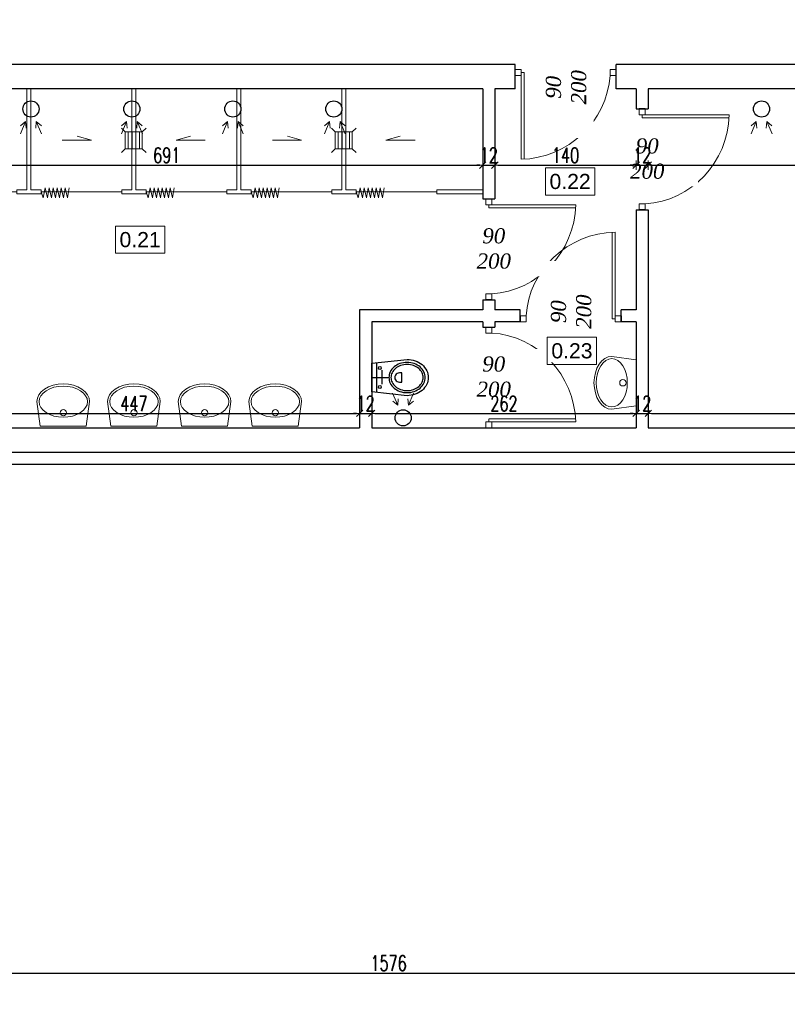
# Model space of a CAD drawing. Header units: millimetres. Extents: x 0 to 111311, y -48878 to -25280.
# Tile 132 of 244: x 88646 to 89406, y -31866 to -30891. Entities that reach past the tile are written whole.
import ezdxf

# ---------------------------------------------------------------- set-up
doc = ezdxf.new("R2010")
doc.units = ezdxf.units.MM
doc.layers.get('Defpoints').update_dxf_attribs({"color": 30})
for name, color, linetype, lineweight in [('J opisy', 7, 'Continuous', 9), ('J stolarka_okna', 144, 'Continuous', 0), ('J wymiary', 1, 'Continuous', 9), ('OPIS', 7, 'Continuous', 5), ('sciany', 252, 'Continuous', 30), ('WENTYLACJA', 30, 'Continuous', 0)]:
    doc.layers.add(name, color=color, linetype=linetype, lineweight=lineweight)
doc.styles.add('ADESK2', font='simplex', dxfattribs={"width": 0.7})
doc.styles.get("Standard").update_dxf_attribs({"font": 'arial.ttf'})
doc.dimstyles.new('1-100', dxfattribs={"dimscale": 1.5, "dimtxt": 10, "dimasz": 2, "dimexe": 1, "dimexo": 1, "dimgap": 1.5, "dimtad": 1, "dimdec": 0, "dimrnd": 0.5, "dimdsep": 46, "dimtxsty": 'ADESK2', "dimblk": 'wymiar', "dimcen": -1, "dimdle": 5, "dimse1": 1, "dimse2": 1, "dimclrd": 256, "dimclre": 256, "dimclrt": 256, "dimadec": 0, "dimazin": 0, "dimtfac": 1, "dimtdec": 0, "dimtix": 1, "dimtmove": 0, "dimatfit": 3, "dimfxl": 20, "dimfxlon": 1, "dimtolj": 1, "dimtzin": 0, "dimarcsym": 0})

# ---------------------------------------------------------------- blocks, each defined once
blk = doc.blocks.new('LAV_FLAT_BACK-OVAL_49')
at = {"layer": 'J opisy', "color": 0, "linetype": 'Continuous'}
for p, q in [((-0.2181, 0.2314), (-0.2502, 0)), ((0.2181, 0.2314), (-0.2181, 0.2314)), ((-0.218, 0.2311), (-0.2181, 0.2311)), ((0.2181, 0.2311), (0.218, 0.2311)), ((0.2496, 0), (0.2181, 0.2314)), ((-0.1907, 0.0819), (-0.1622, 0.1042)), ((-0.1622, 0.1042), (-0.1274, 0.1226)), ((-0.1274, 0.1226), (-0.0878, 0.1362)), ((-0.0878, 0.1362), (-0.0447, 0.1446)), ((-0.0447, 0.1446), (0, 0.1474)), ((0, 0.1474), (0.0447, 0.1446)), ((0.0447, 0.1446), (0.0878, 0.1362)), ((0.0878, 0.1362), (0.1274, 0.1226)), ((0.1274, 0.1226), (0.1622, 0.1042)), ((0.1622, 0.1042), (0.1907, 0.0819)), ((-0.2293, 0), (-0.2249, 0.0288)), ((-0.2249, 0.0288), (-0.2119, 0.0564)), ((-0.2119, 0.0564), (-0.1907, 0.0819)), ((0.1907, 0.0819), (0.2119, 0.0564)), ((0.2119, 0.0564), (0.2249, 0.0288)), ((0.2249, 0.0288), (0.2288, 0)), ((0.2288, 0), (0.2249, -0.0288)), ((0.2454, -0.0329), (0.2496, 0)), ((-0.2502, 0), (-0.2454, -0.0329)), ((-0.2454, -0.0329), (-0.2311, -0.0645)), ((-0.2311, -0.0645), (-0.208, -0.0936)), ((-0.2249, -0.0288), (-0.2293, 0)), ((-0.2119, -0.0564), (-0.2249, -0.0288)), ((-0.1907, -0.0819), (-0.2119, -0.0564)), ((-0.1622, -0.1042), (-0.1907, -0.0819)), ((0.1907, -0.0819), (0.1622, -0.1042)), ((0.2119, -0.0564), (0.1907, -0.0819)), ((0.208, -0.0936), (0.2311, -0.0645)), ((0.2249, -0.0288), (0.2119, -0.0564)), ((0.2311, -0.0645), (0.2454, -0.0329)), ((-0.208, -0.0936), (-0.1769, -0.1191)), ((-0.1769, -0.1191), (-0.139, -0.1401)), ((-0.1274, -0.1226), (-0.1622, -0.1042)), ((-0.139, -0.1401), (-0.0957, -0.1556)), ((-0.0878, -0.1362), (-0.1274, -0.1226)), ((-0.0957, -0.1556), (-0.0488, -0.1652)), ((-0.0447, -0.1446), (-0.0878, -0.1362)), ((-0.0488, -0.1652), (0, -0.1685)), ((0, -0.1474), (-0.0447, -0.1446)), ((0.0447, -0.1446), (0, -0.1474)), ((0, -0.1685), (0.0488, -0.1652)), ((0.0878, -0.1362), (0.0447, -0.1446)), ((0.0488, -0.1652), (0.0957, -0.1556)), ((0.1274, -0.1226), (0.0878, -0.1362)), ((0.0957, -0.1556), (0.139, -0.1401)), ((0.1622, -0.1042), (0.1274, -0.1226)), ((0.139, -0.1401), (0.1769, -0.1191)), ((0.1769, -0.1191), (0.208, -0.0936))]:
    blk.add_line(p, q, dxfattribs=at)
blk.add_circle((0, 0.105), 0.03, dxfattribs=at)
blk = doc.blocks.new('WC3')
for p, q in [((5, -14.72), (5, 14.72)), ((0, 0), (16.2, 0)), ((10.49, -6.67), (10.49, 7.14))]:
    blk.add_line(p, q)
for points in [[(35.04, 18, -0.08566), (43.2, 16.59, -0.092219), (49.86, 12.73, -0.103316), (54.46, 6.75, -0.112813), (56, 0, -0.112813), (54.46, -6.75, -0.103316), (49.86, -12.73, -0.092219), (43.2, -16.59, -0.08566), (35.04, -18), (0, -14.17), (0, 14.17)], [(35.04, 15, 0.08566), (27.89, 13.77, 0.092219), (22.18, 10.45, 0.103316), (18.33, 5.44, 0.112813), (17.09, 0, 0.112813), (18.33, -5.44, 0.103316), (22.18, -10.45, 0.092219), (27.89, -13.77, 0.08566), (35.04, -15, 0.08566), (42.2, -13.77, 0.092219), (47.91, -10.45, 0.103316), (51.76, -5.44, 0.112813), (53, 0, 0.112813), (51.76, 5.44, 0.103316), (47.91, 10.45, 0.092219), (42.2, 13.77, 0.08566)], [(35.04, 13, 0.08566), (28.56, 11.88, 0.092219), (23.48, 8.93, 0.103316), (20.13, 4.58, 0.112813), (19.09, 0, 0.112813), (20.13, -4.58, 0.103316), (23.48, -8.93, 0.092219), (28.56, -11.88, 0.08566), (35.04, -13, 0.08566), (41.53, -11.88, 0.092219), (46.6, -8.93, 0.103316), (49.95, -4.58, 0.112813), (51, 0, 0.112813), (49.95, 4.58, 0.103316), (46.6, 8.93, 0.092219), (41.53, 11.88, 0.08566)], [(29.97, 4.52), (27.42, 4.52, 1.00022), (27.42, -4.52), (29.97, -4.52)]]:
    blk.add_lwpolyline(points, format="xyb", close=True)
for centre in [(8.03, 9.41), (8.03, -9.41)]:
    blk.add_circle(centre, 1.44)
blk = doc.blocks.new('A$C183E3DF3')
at = {"color": 7, "lineweight": 13}
for p, q in [((3, 22.62), (-0.74, 26.36)), ((3, 22.62), (3, 5.82)), ((19.8, 22.62), (3, 22.62)), ((5.97, 22.62), (5.97, 5.82)), ((9.66, 22.62), (9.66, 5.82)), ((13.35, 22.62), (13.35, 5.82)), ((17.04, 22.62), (17.04, 5.82)), ((19.8, 22.62), (23.54, 26.36)), ((19.8, 5.82), (19.8, 22.62)), ((3, 5.82), (-0.74, 2.08)), ((3, 5.82), (19.8, 5.82)), ((19.8, 5.82), (23.54, 2.08))]:
    blk.add_line(p, q, dxfattribs=at)
blk = doc.blocks.new('A$C1DE93E5A')
at = {"layer": 'WENTYLACJA'}
blk.add_blockref('A$C183E3DF3', (-11.4, -14.22), dxfattribs=at)
blk = doc.blocks.new('A$C06DD1977')
for p, q in [((47.5, 385.9), (49.6, 391.81)), ((49.6, 391.81), (51.45, 382.02)), ((51.45, 382.02), (53.85, 391.81)), ((53.85, 391.81), (55.44, 382.02)), ((55.44, 382.02), (57.84, 391.81)), ((57.84, 391.81), (59.44, 382.02)), ((59.44, 382.02), (61.83, 391.81)), ((61.83, 391.81), (63.43, 382.02)), ((63.43, 382.02), (65.83, 391.81)), ((65.83, 391.81), (67.43, 382.02)), ((67.43, 382.02), (69.82, 391.81)), ((69.82, 391.81), (71.42, 382.02)), ((71.42, 382.02), (73.82, 391.81)), ((73.82, 391.81), (75.42, 382.02)), ((151.5, 385.9), (153.6, 391.81)), ((153.6, 391.81), (155.45, 382.02)), ((155.45, 382.02), (157.85, 391.81)), ((157.85, 391.81), (159.44, 382.02)), ((159.44, 382.02), (161.84, 391.81)), ((161.84, 391.81), (163.44, 382.02)), ((163.44, 382.02), (165.83, 391.81)), ((165.83, 391.81), (167.43, 382.02)), ((167.43, 382.02), (169.83, 391.81)), ((169.83, 391.81), (171.43, 382.02)), ((171.43, 382.02), (173.82, 391.81)), ((173.82, 391.81), (175.42, 382.02)), ((175.42, 382.02), (177.82, 391.81)), ((177.82, 391.81), (179.42, 382.02)), ((255.5, 385.9), (257.6, 391.81)), ((257.6, 391.81), (259.45, 382.02)), ((259.45, 382.02), (261.85, 391.81)), ((261.85, 391.81), (263.44, 382.02)), ((263.44, 382.02), (265.84, 391.81)), ((265.84, 391.81), (267.44, 382.02)), ((267.44, 382.02), (269.83, 391.81)), ((269.83, 391.81), (271.43, 382.02)), ((271.43, 382.02), (273.83, 391.81)), ((273.83, 391.81), (275.43, 382.02)), ((275.43, 382.02), (277.82, 391.81)), ((277.82, 391.81), (279.42, 382.02)), ((279.42, 382.02), (281.82, 391.81)), ((281.82, 391.81), (283.42, 382.02)), ((359.5, 385.9), (361.6, 391.81)), ((361.6, 391.81), (363.45, 382.02)), ((363.45, 382.02), (365.85, 391.81)), ((365.85, 391.81), (367.44, 382.02)), ((367.44, 382.02), (369.84, 391.81)), ((369.84, 391.81), (371.44, 382.02)), ((371.44, 382.02), (373.83, 391.81)), ((373.83, 391.81), (375.43, 382.02)), ((375.43, 382.02), (377.83, 391.81)), ((377.83, 391.81), (379.43, 382.02)), ((379.43, 382.02), (381.82, 391.81)), ((381.82, 391.81), (383.42, 382.02)), ((383.42, 382.02), (385.82, 391.81)), ((385.82, 391.81), (387.42, 382.02)), ((463.5, 385.9), (465.6, 391.81)), ((465.6, 391.81), (467.45, 382.02)), ((467.45, 382.02), (469.85, 391.81)), ((469.85, 391.81), (471.44, 382.02)), ((471.44, 382.02), (473.84, 391.81)), ((473.84, 391.81), (475.44, 382.02)), ((475.44, 382.02), (477.83, 391.81)), ((477.83, 391.81), (479.43, 382.02)), ((479.43, 382.02), (481.83, 391.81)), ((481.83, 391.81), (483.43, 382.02)), ((483.43, 382.02), (485.82, 391.81)), ((485.82, 391.81), (487.42, 382.02)), ((487.42, 382.02), (489.82, 391.81)), ((489.82, 391.81), (491.42, 382.02)), ((0, 387.9), (47.5, 387.9)), ((0, 383.9), (47.5, 383.9)), ((47.5, 387.9), (47.5, 383.9)), ((47.5, 385.9), (127.5, 385.9)), ((127.5, 387.9), (151.5, 387.9)), ((127.5, 387.9), (127.5, 383.9)), ((127.5, 383.9), (137.5, 383.9)), ((127.5, 383.9), (137.5, 383.9)), ((137.5, 383.9), (137.5, 283.9)), ((141.5, 383.9), (151.5, 383.9)), ((141.5, 383.9), (141.5, 283.9)), ((141.5, 383.9), (141.5, 283.9)), ((141.5, 383.9), (151.5, 383.9)), ((151.5, 387.9), (151.5, 383.9)), ((151.5, 385.9), (231.5, 385.9)), ((231.5, 387.9), (255.5, 387.9)), ((231.5, 387.9), (231.5, 383.9)), ((231.5, 383.9), (241.5, 383.9)), ((241.5, 383.9), (241.5, 283.9)), ((245.5, 383.9), (245.5, 283.9)), ((245.5, 383.9), (255.5, 383.9)), ((255.5, 387.9), (255.5, 383.9)), ((255.5, 385.9), (335.5, 385.9)), ((335.5, 387.9), (359.5, 387.9)), ((335.5, 387.9), (335.5, 383.9)), ((335.5, 383.9), (345.5, 383.9)), ((345.5, 383.9), (345.5, 283.9)), ((349.5, 383.9), (349.5, 283.9)), ((349.5, 383.9), (359.5, 383.9)), ((359.5, 387.9), (359.5, 383.9)), ((359.5, 385.9), (439.5, 385.9)), ((439.5, 387.9), (439.5, 383.9)), ((439.5, 387.9), (463.5, 387.9)), ((439.5, 383.9), (449.5, 383.9)), ((449.5, 383.9), (449.5, 283.9)), ((453.5, 383.9), (453.5, 283.9)), ((453.5, 383.9), (463.5, 383.9)), ((453.5, 383.9), (463.5, 383.9)), ((463.5, 387.9), (463.5, 383.9)), ((463.5, 385.9), (543.5, 385.9)), ((543.5, 387.9), (543.5, 383.9)), ((543.5, 387.9), (591, 387.9)), ((543.5, 383.9), (591, 383.9)), ((67.97, 334.89), (39.17, 334.89)), ((67.97, 334.89), (53.92, 339.08)), ((106.46, 334.89), (120.51, 339.08)), ((106.46, 334.89), (135.25, 334.89)), ((201.34, 334.89), (172.55, 334.89)), ((201.34, 334.89), (187.29, 339.08)), ((285.4, 334.89), (299.46, 339.08)), ((285.4, 334.89), (314.2, 334.89)), ((409.6, 334.89), (380.8, 334.89)), ((409.6, 334.89), (395.54, 339.08)), ((493.15, 334.89), (507.21, 339.08)), ((493.15, 334.89), (521.95, 334.89)), ((37.5, 283.9), (137.5, 283.9)), ((141.5, 283.9), (241.5, 283.9)), ((245.5, 283.9), (345.5, 283.9)), ((349.5, 283.9), (449.5, 283.9)), ((453.5, 283.9), (553.5, 283.9)), ((228.76, 107.9), (128.76, 107.9)), ((228.76, 7.9), (228.76, 107.9)), ((232.76, 7.9), (232.76, 107.9)), ((332.76, 107.9), (232.76, 107.9)), ((332.76, 7.9), (332.76, 107.9)), ((336.76, 107.9), (436.76, 107.9)), ((336.76, 7.9), (336.76, 107.9)), ((336.76, 7.9), (336.76, 107.9)), ((436.76, 7.9), (436.76, 107.9)), ((440.76, 7.9), (440.76, 107.9)), ((440.76, 107.9), (540.76, 107.9)), ((540.76, 7.9), (540.76, 107.9)), ((544.76, 7.9), (544.76, 107.9)), ((544.76, 107.9), (644.76, 107.9)), ((644.76, 7.9), (644.76, 107.9)), ((648.76, 7.9), (648.76, 107.9)), ((648.76, 107.9), (748.76, 107.9)), ((189.11, 56.91), (175.05, 61.1)), ((272.66, 56.91), (286.72, 61.1)), ((396.6, 56.91), (382.55, 61.1)), ((480.66, 56.91), (494.72, 61.1)), ((604.85, 56.91), (590.8, 61.1)), ((688.41, 56.91), (702.47, 61.1)), ((189.11, 56.91), (160.31, 56.91)), ((272.66, 56.91), (301.46, 56.91)), ((396.6, 56.91), (367.8, 56.91)), ((480.66, 56.91), (509.46, 56.91)), ((604.85, 56.91), (576.06, 56.91)), ((688.41, 56.91), (717.21, 56.91)), ((140.86, 0), (142.71, 9.78)), ((142.71, 9.78), (145.11, 0)), ((145.11, 0), (146.7, 9.78)), ((146.7, 9.78), (149.1, 0)), ((149.1, 0), (150.7, 9.78)), ((150.7, 9.78), (153.09, 0)), ((153.09, 0), (154.69, 9.78)), ((154.69, 9.78), (157.09, 0)), ((157.09, 0), (158.69, 9.78)), ((158.69, 9.78), (161.08, 0)), ((161.08, 0), (162.68, 9.78)), ((162.68, 9.78), (165.08, 0)), ((165.08, 0), (166.67, 9.78)), ((244.86, 0), (246.71, 9.78)), ((246.71, 9.78), (249.11, 0)), ((249.11, 0), (250.7, 9.78)), ((250.7, 9.78), (253.1, 0)), ((253.1, 0), (254.7, 9.78)), ((254.7, 9.78), (257.09, 0)), ((257.09, 0), (258.69, 9.78)), ((258.69, 9.78), (261.09, 0)), ((261.09, 0), (262.69, 9.78)), ((262.69, 9.78), (265.08, 0)), ((265.08, 0), (266.68, 9.78)), ((266.68, 9.78), (269.08, 0)), ((269.08, 0), (270.67, 9.78)), ((348.86, 0), (350.71, 9.78)), ((350.71, 9.78), (353.11, 0)), ((353.11, 0), (354.7, 9.78)), ((354.7, 9.78), (357.1, 0)), ((357.1, 0), (358.7, 9.78)), ((358.7, 9.78), (361.09, 0)), ((361.09, 0), (362.69, 9.78)), ((362.69, 9.78), (365.09, 0)), ((365.09, 0), (366.69, 9.78)), ((366.69, 9.78), (369.08, 0)), ((369.08, 0), (370.68, 9.78)), ((370.68, 9.78), (373.08, 0)), ((373.08, 0), (374.67, 9.78)), ((452.86, 0), (454.71, 9.78)), ((454.71, 9.78), (457.11, 0)), ((457.11, 0), (458.7, 9.78)), ((458.7, 9.78), (461.1, 0)), ((461.1, 0), (462.7, 9.78)), ((462.7, 9.78), (465.09, 0)), ((465.09, 0), (466.69, 9.78)), ((466.69, 9.78), (469.09, 0)), ((469.09, 0), (470.69, 9.78)), ((470.69, 9.78), (473.08, 0)), ((473.08, 0), (474.68, 9.78)), ((474.68, 9.78), (477.08, 0)), ((477.08, 0), (478.67, 9.78)), ((556.86, 0), (558.71, 9.78)), ((558.71, 9.78), (561.11, 0)), ((561.11, 0), (562.7, 9.78)), ((562.7, 9.78), (565.1, 0)), ((565.1, 0), (566.7, 9.78)), ((566.7, 9.78), (569.09, 0)), ((569.09, 0), (570.69, 9.78)), ((570.69, 9.78), (573.09, 0)), ((573.09, 0), (574.69, 9.78)), ((574.69, 9.78), (577.08, 0)), ((577.08, 0), (578.68, 9.78)), ((578.68, 9.78), (581.08, 0)), ((581.08, 0), (582.67, 9.78)), ((660.86, 0), (662.71, 9.78)), ((662.71, 9.78), (665.11, 0)), ((665.11, 0), (666.7, 9.78)), ((666.7, 9.78), (669.1, 0)), ((669.1, 0), (670.7, 9.78)), ((670.7, 9.78), (673.09, 0)), ((673.09, 0), (674.69, 9.78)), ((674.69, 9.78), (677.09, 0)), ((677.09, 0), (678.69, 9.78)), ((678.69, 9.78), (681.08, 0)), ((681.08, 0), (682.68, 9.78)), ((682.68, 9.78), (685.08, 0)), ((685.08, 0), (686.67, 9.78)), ((138.76, 7.9), (93.27, 7.9)), ((138.76, 3.9), (93.27, 3.9)), ((138.76, 3.9), (138.76, 7.9)), ((138.76, 5.9), (218.76, 5.9)), ((138.76, 5.9), (140.86, 0)), ((218.76, 3.9), (218.76, 7.9)), ((228.76, 7.9), (218.76, 7.9)), ((228.76, 7.9), (218.76, 7.9)), ((242.76, 3.9), (218.76, 3.9)), ((242.76, 7.9), (232.76, 7.9)), ((242.76, 3.9), (242.76, 7.9)), ((242.76, 5.9), (322.76, 5.9)), ((242.76, 5.9), (244.86, 0)), ((322.76, 3.9), (322.76, 7.9)), ((332.76, 7.9), (322.76, 7.9)), ((322.76, 3.9), (346.76, 3.9)), ((336.76, 7.9), (346.76, 7.9)), ((336.76, 7.9), (346.76, 7.9)), ((346.76, 3.9), (346.76, 7.9)), ((346.76, 5.9), (426.76, 5.9)), ((346.76, 5.9), (348.86, 0)), ((426.76, 7.9), (436.76, 7.9)), ((426.76, 3.9), (426.76, 7.9)), ((426.76, 3.9), (450.76, 3.9)), ((440.76, 7.9), (450.76, 7.9)), ((450.76, 3.9), (450.76, 7.9)), ((450.76, 5.9), (530.76, 5.9)), ((450.76, 5.9), (452.86, 0)), ((530.76, 7.9), (540.76, 7.9)), ((530.76, 3.9), (530.76, 7.9)), ((530.76, 3.9), (554.76, 3.9)), ((544.76, 7.9), (554.76, 7.9)), ((554.76, 3.9), (554.76, 7.9)), ((554.76, 5.9), (634.76, 5.9)), ((554.76, 5.9), (556.86, 0)), ((634.76, 3.9), (634.76, 7.9)), ((634.76, 7.9), (644.76, 7.9)), ((634.76, 3.9), (658.76, 3.9)), ((648.76, 7.9), (658.76, 7.9)), ((648.76, 7.9), (658.76, 7.9)), ((658.76, 3.9), (658.76, 7.9)), ((658.76, 5.9), (738.76, 5.9)), ((658.76, 5.9), (660.86, 0)), ((738.76, 3.9), (738.76, 7.9)), ((738.76, 7.9), (784.25, 7.9)), ((738.76, 3.9), (784.25, 3.9))]:
    blk.add_line(p, q)
for p in [(87.21, 334.19), (243.37, 334.89), (451.37, 334.89)]:
    blk.add_blockref('A$C1DE93E5A', p)
at = {"rotation": 180}
blk.add_blockref('A$C1DE93E5A', (230.89, 56.91), dxfattribs=at)
at = {"xscale": -1, "rotation": 180}
for p in [(438.63, 56.91), (646.63, 56.91)]:
    blk.add_blockref('A$C1DE93E5A', p, dxfattribs=at)
blk = doc.blocks.new('A$C3D492992')
at = {"lineweight": 13}
for points in [[(1215.72, 454.46), (1220.82, 466.53), (1221.35, 460.01)], [(1215.72, 454.46), (1220.82, 466.53), (1215.78, 462.37)], [(1236.47, 454.46), (1231.37, 466.53), (1230.84, 460.01)], [(1236.47, 454.46), (1231.37, 466.53), (1236.42, 462.37)], [(1315.72, 454.46), (1320.82, 466.53), (1321.35, 460.01)], [(1315.72, 454.46), (1320.82, 466.53), (1315.78, 462.37)], [(1336.47, 454.46), (1331.37, 466.53), (1330.84, 460.01)], [(1336.47, 454.46), (1331.37, 466.53), (1336.42, 462.37)], [(1415.72, 454.46), (1420.82, 466.53), (1421.35, 460.01)], [(1415.72, 454.46), (1420.82, 466.53), (1415.78, 462.37)], [(1436.47, 454.46), (1431.37, 466.53), (1430.84, 460.01)], [(1436.47, 454.46), (1431.37, 466.53), (1436.42, 462.37)], [(1516.75, 454.46), (1521.85, 466.53), (1522.38, 460.01)], [(1516.75, 454.46), (1521.85, 466.53), (1516.81, 462.37)], [(1537.5, 454.46), (1532.4, 466.53), (1531.87, 460.01)], [(1537.5, 454.46), (1532.4, 466.53), (1537.44, 462.37)], [(1939.4, 454.46), (1944.5, 466.53), (1945.03, 460.01)], [(1939.4, 454.46), (1944.5, 466.53), (1939.46, 462.37)], [(1960.15, 454.46), (1955.05, 466.53), (1954.52, 460.01)], [(1960.15, 454.46), (1955.05, 466.53), (1960.1, 462.37)], [(1584.37, 197.54), (1589.47, 185.47), (1590.01, 191.99)], [(1584.37, 197.54), (1589.47, 185.47), (1584.43, 189.63)], [(1605.13, 197.54), (1600.03, 185.47), (1599.49, 191.99)], [(1605.13, 197.54), (1600.03, 185.47), (1605.07, 189.63)]]:
    blk.add_lwpolyline(points, dxfattribs=at)
for centre in [(1226.1, 479), (1326.1, 479), (1426.1, 479), (1526.1, 479), (1949.78, 479), (1594.75, 173)]:
    blk.add_circle(centre, 8)
blk = doc.blocks.new('wymiar')
for p, q in [((1.5, 0), (-1.5, 0)), ((1.06, 1.06), (-1.06, -1.06)), ((0, 1.5), (0, -1.5))]:
    blk.add_line(p, q)
blk = doc.blocks.new('*D1466')
at = {"layer": 'Defpoints', "color": 0, "ltscale": 4}
for p in [(88413.73, -30964.54), (89104.73, -30973.25), (89104.73, -31034.73)]:
    blk.add_point(p, dxfattribs=at)
at = {"layer": 'J wymiary', "lineweight": -2}
blk.add_line((88416.73, -31034.73), (89101.73, -31034.73), dxfattribs=at)
at = {"layer": 'J wymiary', "lineweight": -2, "ltscale": 4, "xscale": 3, "yscale": 3, "zscale": 3, "rotation": 180}
blk.add_blockref('wymiar', (88413.73, -31034.73), dxfattribs=at)
at = {"layer": 'J wymiary', "lineweight": -2, "ltscale": 4, "xscale": 3, "yscale": 3, "zscale": 3}
blk.add_blockref('wymiar', (89104.73, -31034.73), dxfattribs=at)
at = {"layer": 'J wymiary', "ltscale": 4, "insert": (88791.75, -31024.98), "char_height": 15, "attachment_point": 5, "style": 'ADESK2'}
blk.add_mtext('\\A1;691', dxfattribs=at)
blk = doc.blocks.new('*D1467')
at = {"layer": 'Defpoints', "color": 0, "ltscale": 4}
for p in [(89104.73, -30973.25), (89116.73, -30974.52), (89116.73, -31034.73)]:
    blk.add_point(p, dxfattribs=at)
at = {"layer": 'J wymiary', "lineweight": -2}
for p, q in [((89101.73, -31034.73), (89098.73, -31034.73)), ((89104.73, -31034.73), (89116.73, -31034.73)), ((89119.73, -31034.73), (89122.73, -31034.73))]:
    blk.add_line(p, q, dxfattribs=at)
at = {"layer": 'J wymiary', "lineweight": -2, "ltscale": 4, "xscale": 3, "yscale": 3, "zscale": 3}
blk.add_blockref('wymiar', (89104.73, -31034.73), dxfattribs=at)
at = {"layer": 'J wymiary', "lineweight": -2, "ltscale": 4, "xscale": 3, "yscale": 3, "zscale": 3, "rotation": 180}
blk.add_blockref('wymiar', (89116.73, -31034.73), dxfattribs=at)
at = {"layer": 'J wymiary', "ltscale": 4, "insert": (89110.73, -31024.98), "char_height": 15, "attachment_point": 5, "style": 'ADESK2'}
blk.add_mtext('\\A1;12', dxfattribs=at)
blk = doc.blocks.new('*D1468')
at = {"layer": 'Defpoints', "color": 0, "ltscale": 4}
for p in [(89256.73, -30966.5), (89116.73, -30974.52), (89256.73, -31034.73)]:
    blk.add_point(p, dxfattribs=at)
at = {"layer": 'J wymiary', "lineweight": -2}
blk.add_line((89119.73, -31034.73), (89253.73, -31034.73), dxfattribs=at)
at = {"layer": 'J wymiary', "lineweight": -2, "ltscale": 4, "xscale": 3, "yscale": 3, "zscale": 3, "rotation": 180}
blk.add_blockref('wymiar', (89116.73, -31034.73), dxfattribs=at)
at = {"layer": 'J wymiary', "lineweight": -2, "ltscale": 4, "xscale": 3, "yscale": 3, "zscale": 3}
blk.add_blockref('wymiar', (89256.73, -31034.73), dxfattribs=at)
at = {"layer": 'J wymiary', "ltscale": 4, "insert": (89186.73, -31024.98), "char_height": 15, "attachment_point": 5, "style": 'ADESK2'}
blk.add_mtext('\\A1;140', dxfattribs=at)
blk = doc.blocks.new('*D1469')
at = {"layer": 'Defpoints', "color": 0, "ltscale": 4}
for p in [(89256.73, -30966.5), (89268.73, -30966.5), (89268.73, -31034.73)]:
    blk.add_point(p, dxfattribs=at)
at = {"layer": 'J wymiary', "lineweight": -2}
for p, q in [((89253.73, -31034.73), (89250.73, -31034.73)), ((89256.73, -31034.73), (89268.73, -31034.73)), ((89271.73, -31034.73), (89274.73, -31034.73))]:
    blk.add_line(p, q, dxfattribs=at)
at = {"layer": 'J wymiary', "lineweight": -2, "ltscale": 4, "xscale": 3, "yscale": 3, "zscale": 3}
blk.add_blockref('wymiar', (89256.73, -31034.73), dxfattribs=at)
at = {"layer": 'J wymiary', "lineweight": -2, "ltscale": 4, "xscale": 3, "yscale": 3, "zscale": 3, "rotation": 180}
blk.add_blockref('wymiar', (89268.73, -31034.73), dxfattribs=at)
at = {"layer": 'J wymiary', "ltscale": 4, "insert": (89262.73, -31024.98), "char_height": 15, "attachment_point": 5, "style": 'ADESK2'}
blk.add_mtext('\\A1;12', dxfattribs=at)
blk = doc.blocks.new('*D1470')
at = {"layer": 'Defpoints', "color": 0, "ltscale": 4}
for p in [(89268.73, -30966.5), (89811.48, -30970.3), (89811.48, -31034.73)]:
    blk.add_point(p, dxfattribs=at)
at = {"layer": 'J wymiary', "lineweight": -2}
blk.add_line((89271.73, -31034.73), (89808.48, -31034.73), dxfattribs=at)
at = {"layer": 'J wymiary', "lineweight": -2, "ltscale": 4, "xscale": 3, "yscale": 3, "zscale": 3, "rotation": 180}
blk.add_blockref('wymiar', (89268.73, -31034.73), dxfattribs=at)
at = {"layer": 'J wymiary', "lineweight": -2, "ltscale": 4, "xscale": 3, "yscale": 3, "zscale": 3}
blk.add_blockref('wymiar', (89811.48, -31034.73), dxfattribs=at)
at = {"layer": 'J wymiary', "ltscale": 4, "insert": (89540.1, -31024.98), "char_height": 15, "attachment_point": 5, "style": 'ADESK2'}
blk.add_mtext('\\A1;543', dxfattribs=at)
blk = doc.blocks.new('*D1482')
at = {"layer": 'Defpoints', "color": 0, "ltscale": 4}
for p in [(88982.73, -31215.66), (88535.73, -31227.06), (88982.73, -31280.68)]:
    blk.add_point(p, dxfattribs=at)
at = {"layer": 'J wymiary', "lineweight": -2}
blk.add_line((88538.73, -31280.68), (88979.73, -31280.68), dxfattribs=at)
at = {"layer": 'J wymiary', "lineweight": -2, "ltscale": 4, "xscale": 3, "yscale": 3, "zscale": 3, "rotation": 180}
blk.add_blockref('wymiar', (88535.73, -31280.68), dxfattribs=at)
at = {"layer": 'J wymiary', "lineweight": -2, "ltscale": 4, "xscale": 3, "yscale": 3, "zscale": 3}
blk.add_blockref('wymiar', (88982.73, -31280.68), dxfattribs=at)
at = {"layer": 'J wymiary', "ltscale": 4, "insert": (88759.23, -31270.93), "char_height": 15, "attachment_point": 5, "style": 'ADESK2'}
blk.add_mtext('\\A1;447', dxfattribs=at)
blk = doc.blocks.new('*D1483')
at = {"layer": 'Defpoints', "color": 0, "ltscale": 4}
for p in [(88982.73, -31215.66), (88994.73, -31212.28), (88994.73, -31280.68)]:
    blk.add_point(p, dxfattribs=at)
at = {"layer": 'J wymiary', "lineweight": -2}
for p, q in [((88979.73, -31280.68), (88976.73, -31280.68)), ((88982.73, -31280.68), (88994.73, -31280.68)), ((88997.73, -31280.68), (89000.73, -31280.68))]:
    blk.add_line(p, q, dxfattribs=at)
at = {"layer": 'J wymiary', "lineweight": -2, "ltscale": 4, "xscale": 3, "yscale": 3, "zscale": 3}
blk.add_blockref('wymiar', (88982.73, -31280.68), dxfattribs=at)
at = {"layer": 'J wymiary', "lineweight": -2, "ltscale": 4, "xscale": 3, "yscale": 3, "zscale": 3, "rotation": 180}
blk.add_blockref('wymiar', (88994.73, -31280.68), dxfattribs=at)
at = {"layer": 'J wymiary', "ltscale": 4, "insert": (88988.73, -31270.93), "char_height": 15, "attachment_point": 5, "style": 'ADESK2'}
blk.add_mtext('\\A1;12', dxfattribs=at)
blk = doc.blocks.new('*D1484')
at = {"layer": 'Defpoints', "color": 0, "ltscale": 4}
for p in [(89256.73, -31210.17), (88994.73, -31212.28), (89256.73, -31280.68)]:
    blk.add_point(p, dxfattribs=at)
at = {"layer": 'J wymiary', "lineweight": -2}
blk.add_line((88997.73, -31280.68), (89253.73, -31280.68), dxfattribs=at)
at = {"layer": 'J wymiary', "lineweight": -2, "ltscale": 4, "xscale": 3, "yscale": 3, "zscale": 3, "rotation": 180}
blk.add_blockref('wymiar', (88994.73, -31280.68), dxfattribs=at)
at = {"layer": 'J wymiary', "lineweight": -2, "ltscale": 4, "xscale": 3, "yscale": 3, "zscale": 3}
blk.add_blockref('wymiar', (89256.73, -31280.68), dxfattribs=at)
at = {"layer": 'J wymiary', "ltscale": 4, "insert": (89125.73, -31270.93), "char_height": 15, "attachment_point": 5, "style": 'ADESK2'}
blk.add_mtext('\\A1;262', dxfattribs=at)
blk = doc.blocks.new('*D1485')
at = {"layer": 'Defpoints', "color": 0, "ltscale": 4}
for p in [(89256.73, -31210.17), (89268.73, -31210.59), (89268.73, -31280.68)]:
    blk.add_point(p, dxfattribs=at)
at = {"layer": 'J wymiary', "lineweight": -2}
for p, q in [((89253.73, -31280.68), (89250.73, -31280.68)), ((89256.73, -31280.68), (89268.73, -31280.68)), ((89271.73, -31280.68), (89274.73, -31280.68))]:
    blk.add_line(p, q, dxfattribs=at)
at = {"layer": 'J wymiary', "lineweight": -2, "ltscale": 4, "xscale": 3, "yscale": 3, "zscale": 3}
blk.add_blockref('wymiar', (89256.73, -31280.68), dxfattribs=at)
at = {"layer": 'J wymiary', "lineweight": -2, "ltscale": 4, "xscale": 3, "yscale": 3, "zscale": 3, "rotation": 180}
blk.add_blockref('wymiar', (89268.73, -31280.68), dxfattribs=at)
at = {"layer": 'J wymiary', "ltscale": 4, "insert": (89262.73, -31270.93), "char_height": 15, "attachment_point": 5, "style": 'ADESK2'}
blk.add_mtext('\\A1;12', dxfattribs=at)
blk = doc.blocks.new('*D1486')
at = {"layer": 'Defpoints', "color": 0, "ltscale": 4}
for p in [(89811.48, -31192.33), (89268.73, -31210.59), (89811.48, -31280.68)]:
    blk.add_point(p, dxfattribs=at)
at = {"layer": 'J wymiary', "lineweight": -2}
blk.add_line((89271.73, -31280.68), (89808.48, -31280.68), dxfattribs=at)
at = {"layer": 'J wymiary', "lineweight": -2, "ltscale": 4, "xscale": 3, "yscale": 3, "zscale": 3, "rotation": 180}
blk.add_blockref('wymiar', (89268.73, -31280.68), dxfattribs=at)
at = {"layer": 'J wymiary', "lineweight": -2, "ltscale": 4, "xscale": 3, "yscale": 3, "zscale": 3}
blk.add_blockref('wymiar', (89811.48, -31280.68), dxfattribs=at)
at = {"layer": 'J wymiary', "ltscale": 4, "insert": (89540.1, -31270.93), "char_height": 15, "attachment_point": 5, "style": 'ADESK2'}
blk.add_mtext('\\A1;543', dxfattribs=at)
blk = doc.blocks.new('*D1618')
at = {"layer": 'Defpoints', "color": 0, "ltscale": 4}
for p in [(88223.48, -31324.67), (89799.48, -31406.64), (89799.48, -31835.01)]:
    blk.add_point(p, dxfattribs=at)
at = {"layer": 'J wymiary', "lineweight": -2}
blk.add_line((88226.48, -31835.01), (89796.48, -31835.01), dxfattribs=at)
at = {"layer": 'J wymiary', "lineweight": -2, "ltscale": 4, "xscale": 3, "yscale": 3, "zscale": 3, "rotation": 180}
blk.add_blockref('wymiar', (88223.48, -31835.01), dxfattribs=at)
at = {"layer": 'J wymiary', "lineweight": -2, "ltscale": 4, "xscale": 3, "yscale": 3, "zscale": 3}
blk.add_blockref('wymiar', (89799.48, -31835.01), dxfattribs=at)
at = {"layer": 'J wymiary', "ltscale": 4, "insert": (89011.48, -31825.26), "char_height": 15, "attachment_point": 5, "style": 'ADESK2'}
blk.add_mtext('\\A1;1576', dxfattribs=at)
blk = doc.blocks.new('*D1620')
at = {"layer": 'Defpoints', "color": 0, "ltscale": 4}
for p in [(87136.48, -31361.11), (91835.48, -31496.11), (91835.48, -31948.71)]:
    blk.add_point(p, dxfattribs=at)
at = {"layer": 'J wymiary', "lineweight": -2}
blk.add_line((87139.48, -31948.71), (91832.48, -31948.71), dxfattribs=at)
at = {"layer": 'J wymiary', "lineweight": -2, "ltscale": 4, "xscale": 3, "yscale": 3, "zscale": 3, "rotation": 180}
blk.add_blockref('wymiar', (87136.48, -31948.71), dxfattribs=at)
at = {"layer": 'J wymiary', "lineweight": -2, "ltscale": 4, "xscale": 3, "yscale": 3, "zscale": 3}
blk.add_blockref('wymiar', (91835.48, -31948.71), dxfattribs=at)
at = {"layer": 'J wymiary', "ltscale": 4, "insert": (89485.98, -31938.96), "char_height": 15, "attachment_point": 5, "style": 'ADESK2'}
blk.add_mtext('\\A1;4699', dxfattribs=at)
blk = doc.blocks.new('*D1636')
at = {"layer": 'Defpoints', "color": 0, "ltscale": 4}
for p in [(91955.48, -30760.61), (0, -30978.11), (91914.84, -30978.11)]:
    blk.add_point(p, dxfattribs=at)
at = {"layer": 'J wymiary', "lineweight": -2}
blk.add_line((91914.84, -30763.61), (91914.84, -30975.11), dxfattribs=at)
at = {"layer": 'J wymiary', "lineweight": -2, "ltscale": 4, "xscale": 3, "yscale": 3, "zscale": 3}
for p, rotation in [((91914.84, -30760.61), 90), ((91914.84, -30978.11), 270)]:
    blk.add_blockref('wymiar', p, dxfattribs=dict(at, rotation=rotation))
at = {"layer": 'J wymiary', "ltscale": 4, "insert": (91905.09, -30869.36), "char_height": 15, "attachment_point": 5, "rotation": 90, "style": 'ADESK2'}
blk.add_mtext('\\A1;218', dxfattribs=at)

msp = doc.modelspace()

# ---------------------------------------------------------------- linework, layer by layer
at = {"color": 251, "lineweight": 13}
for p, q in [((89136.726, -30945.847), (89136.726, -30939.909)), ((89236.726, -30945.847), (89236.726, -30939.909)), ((89113.695, -31068.109), (89107.758, -31068.109)), ((89259.758, -31073.172), (89259.758, -31079.109)), ((89265.695, -31079.109), (89265.695, -31073.172))]:
    msp.add_line(p, q, dxfattribs=at)
for p, q in [((88859.476, -31295.109), (88932.726, -31295.109)), ((88994.726, -31295.109), (89256.726, -31295.109)), ((88994.726, -31295.109), (89256.726, -31295.109)), ((89268.726, -31295.109), (89279.476, -31295.109))]:
    msp.add_line(p, q)
at = {"layer": 'J opisy'}
for p, q in [((89186.726, -30925.477), (89186.726, -30982.258)), ((89245.326, -31029.109), (89302.107, -31029.109)), ((89093.326, -31118.109), (89150.107, -31118.109)), ((89191.726, -31204.51), (89191.726, -31147.729)), ((89093.288, -31245.109), (89150.069, -31245.109))]:
    msp.add_line(p, q, dxfattribs=at)
at = {"layer": 'J stolarka_okna', "linetype": 'Continuous', "lineweight": 9}
for p, q in [((89142.664, -30939.909), (89136.726, -30939.909)), ((89136.726, -30945.847), (89142.664, -30945.847)), ((89145.622, -30942.878), (89142.653, -30942.878)), ((89142.664, -30945.847), (89142.664, -30939.909)), ((89142.664, -30942.878), (89142.664, -31028.978)), ((89145.632, -30942.878), (89145.632, -31028.927)), ((89230.789, -30945.847), (89230.789, -30939.909)), ((89230.789, -30939.909), (89236.726, -30939.909)), ((89236.726, -30945.847), (89230.789, -30945.847)), ((89259.758, -30985.046), (89259.758, -30979.109)), ((89265.695, -30985.046), (89259.758, -30985.046)), ((89262.726, -30988.004), (89262.726, -30985.036)), ((89262.726, -30985.046), (89348.826, -30985.046)), ((89265.695, -30979.109), (89265.695, -30985.046)), ((89262.726, -30988.015), (89348.775, -30988.015)), ((89107.758, -31074.046), (89107.758, -31068.109)), ((89113.695, -31074.046), (89107.758, -31074.046)), ((89110.726, -31077.004), (89110.726, -31074.036)), ((89110.726, -31074.046), (89196.826, -31074.046)), ((89113.695, -31068.109), (89113.695, -31074.046)), ((89265.695, -31073.172), (89259.758, -31073.172)), ((89110.726, -31077.015), (89196.775, -31077.015)), ((89232.82, -31187.109), (89232.82, -31101.06)), ((89235.789, -31187.109), (89235.789, -31101.009)), ((89107.758, -31162.172), (89107.758, -31168.109)), ((89113.695, -31162.172), (89107.758, -31162.172)), ((89113.695, -31168.109), (89113.695, -31162.172)), ((89141.726, -31184.14), (89147.664, -31184.14)), ((89147.664, -31190.078), (89141.726, -31190.078)), ((89147.664, -31184.14), (89147.664, -31190.078)), ((89232.831, -31187.109), (89235.8, -31187.109)), ((89241.726, -31184.14), (89235.789, -31184.14)), ((89235.789, -31184.14), (89235.789, -31190.078)), ((89235.789, -31190.078), (89241.726, -31190.078)), ((89113.657, -31195.109), (89107.72, -31195.109)), ((89107.72, -31201.046), (89107.72, -31195.109)), ((89113.657, -31201.046), (89107.72, -31201.046)), ((89113.657, -31195.109), (89113.657, -31201.046)), ((89107.72, -31289.172), (89107.72, -31295.109)), ((89113.657, -31289.172), (89107.72, -31289.172)), ((89110.688, -31286.203), (89196.737, -31286.203)), ((89110.688, -31286.214), (89110.688, -31289.182)), ((89110.688, -31289.172), (89196.788, -31289.172)), ((89113.657, -31295.109), (89113.657, -31289.172)), ((89113.657, -31295.109), (89107.72, -31295.109))]:
    msp.add_line(p, q, dxfattribs=at)
at = {"layer": 'J stolarka_okna', "linetype": 'Continuous', "lineweight": 9, "extrusion": (0, 0, -1)}
for centre, major_axis, start_param, end_param in [((89142.653, -30942.878), (81.968, 33.985), 0.4400978, 1.9515556), ((89235.8, -31187.109), (81.968, 33.985), 3.5816905, 5.0931483), ((89110.688, -31289.182), (-33.985, 81.968), 0.4400978, 1.9515556)]:
    msp.add_ellipse(centre, major_axis=major_axis, ratio=0.9654717, start_param=start_param, end_param=end_param, dxfattribs=at)
at = {"layer": 'J stolarka_okna', "linetype": 'Continuous', "lineweight": 9}
for centre in [(89262.726, -30985.036), (89110.726, -31074.036)]:
    msp.add_ellipse(centre, major_axis=(33.985, 81.968), ratio=0.9654717, start_param=3.5816905, end_param=5.0931483, dxfattribs=at)
at = {"layer": 'OPIS'}
msp.add_lwpolyline([(88789.708, -31122.038), (88740.958, -31122.038), (88740.958, -31095.163), (88789.708, -31095.163)], close=True, dxfattribs=at)
at = {"layer": 'sciany'}
for p, q in [((89136.726, -30935.109), (88381.726, -30935.109)), ((89136.726, -30959.109), (89136.726, -30935.109)), ((90038.976, -30935.109), (89236.726, -30935.109)), ((89236.726, -30959.109), (89236.726, -30935.109)), ((89104.726, -30959.109), (88413.726, -30959.109)), ((89104.726, -30959.109), (89104.726, -31068.109)), ((89136.726, -30959.109), (89116.726, -30959.109)), ((89116.726, -30959.109), (89116.726, -31068.109)), ((89136.726, -30959.109), (89116.726, -30959.109)), ((89256.726, -30959.109), (89236.726, -30959.109)), ((89256.726, -30959.109), (89256.726, -30979.109)), ((89811.476, -30959.109), (89268.726, -30959.109)), ((89268.726, -30959.109), (89268.726, -30979.109)), ((89256.726, -30979.109), (89268.726, -30979.109)), ((89265.695, -30979.109), (89259.758, -30979.109)), ((89104.688, -31068.109), (89116.726, -31068.109)), ((89256.688, -31079.109), (89268.726, -31079.109)), ((89256.726, -31079.109), (89256.726, -31178.109)), ((89265.695, -31079.109), (89259.758, -31079.109)), ((89268.726, -31079.109), (89268.726, -31295.109)), ((89104.688, -31168.109), (89116.726, -31168.109)), ((89104.701, -31168.109), (89104.726, -31178.109)), ((89113.695, -31168.109), (89107.758, -31168.109)), ((89116.726, -31168.109), (89116.726, -31178.109)), ((89104.726, -31178.109), (88982.726, -31178.109)), ((88982.726, -31178.109), (88982.726, -31295.109)), ((89141.726, -31178.109), (89116.726, -31178.109)), ((89141.726, -31190.147), (89141.726, -31178.109)), ((89256.726, -31178.109), (89241.726, -31178.109)), ((89241.726, -31190.109), (89241.726, -31178.109)), ((89104.726, -31190.109), (88994.726, -31190.109)), ((88994.726, -31190.109), (88994.726, -31295.109)), ((89104.726, -31190.109), (89104.726, -31195.109)), ((89141.726, -31190.109), (89116.726, -31190.109)), ((89116.726, -31190.109), (89116.726, -31195.109)), ((89141.726, -31184.14), (89141.726, -31190.078)), ((89241.726, -31184.14), (89241.726, -31190.078)), ((89256.726, -31190.109), (89241.726, -31190.109)), ((89256.726, -31190.109), (89256.726, -31295.109)), ((89104.726, -31195.109), (89116.764, -31195.109)), ((88535.726, -31295.109), (88982.726, -31295.109)), ((89268.726, -31295.109), (89811.476, -31295.109)), ((88223.476, -31319.109), (89811.476, -31319.109)), ((88223.476, -31331.109), (89799.476, -31331.109))]:
    msp.add_line(p, q, dxfattribs=at)

# ---------------------------------------------------------------- block references
msp.add_blockref('A$C3D492992', (87431.1, -31458.109))
at = {"lineweight": 0, "ltscale": 2}
msp.add_blockref('WC3', (88994.726, -31245.109), dxfattribs=at)
at = {"extrusion": (0, 0, -1), "yscale": 104.5439999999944, "zscale": -104.544}
for p, xscale, rotation in [((-89232.53, -31250.351), -104.5439999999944, 89.99999999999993), ((-88689.226, -31269.039), 104.5439999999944, 180), ((-88759.226, -31269.039), 104.5439999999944, 180), ((-88829.226, -31269.039), 104.5439999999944, 180), ((-88899.226, -31269.039), 104.5439999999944, 180)]:
    msp.add_blockref('LAV_FLAT_BACK-OVAL_49', p, dxfattribs=dict(at, xscale=xscale, rotation=rotation))
at = {"layer": 'J stolarka_okna', "linetype": 'Continuous', "lineweight": 9}
msp.add_blockref('A$C06DD1977', (88320.459, -31067.012), dxfattribs=at)

# ---------------------------------------------------------------- texts
at = {"layer": 'OPIS', "char_height": 15, "width": 48.75, "attachment_point": 5, "line_spacing_factor": 0.857143}
for s, insert in [('0.22', (89191.25, -31050.999)), ('0.21', (88765.333, -31108.601))]:
    msp.add_mtext(s, dxfattribs=dict(at, insert=insert))

# ---------------------------------------------------------------- dimensions: what is measured, and where the dimension line sits
at = {"layer": 'J wymiary'}
dim = msp.add_linear_dim(base=(89104.726, -31034.73), p1=(88413.726, -30964.543), p2=(89104.726, -30973.252), dimstyle='1-100', override={"dimblk": 'wymiar'}, dxfattribs=at)
dim.commit()
dim.dimension.update_dxf_attribs({"geometry": '*D1466', "text_midpoint": (88791.75, -31034.73), "dimtype": 160})
for base, p1, p2, picture, middle in [((89116.726, -31034.73), (89104.726, -30973.252), (89116.726, -30974.519), '*D1467', (89110.726, -31024.98)), ((89811.476, -31280.681), (89268.726, -31210.589), (89811.476, -31192.332), '*D1486', (89540.101, -31270.931)), ((89268.726, -31280.681), (89256.726, -31210.167), (89268.726, -31210.589), '*D1485', (89262.726, -31270.931)), ((88982.726, -31280.681), (88535.726, -31227.056), (88982.726, -31215.656), '*D1482', (88759.226, -31270.931)), ((88994.726, -31280.681), (88982.726, -31215.656), (88994.726, -31212.278), '*D1483', (88988.726, -31270.931)), ((89799.476, -31835.008), (88223.476, -31324.675), (89799.476, -31406.64), '*D1618', (89011.476, -31825.258)), ((91835.476, -31948.711), (87136.476, -31361.109), (91835.476, -31496.109), '*D1620', (89485.976, -31938.961))]:
    dim = msp.add_linear_dim(base=base, p1=p1, p2=p2, dimstyle='1-100', override={"dimblk": 'wymiar'}, dxfattribs=at)
    dim.commit()
    dim.dimension.update_dxf_attribs({"geometry": picture, "text_midpoint": middle})

# ---------------------------------------------------------------- next in the draw order: texts
at = {"layer": 'J opisy', "char_height": 15, "width": 85.22639, "attachment_point": 5, "bg_fill": 2}
for insert in [(89267.665, -31028.337), (89115.665, -31117.337), (89115.627, -31244.337)]:
    msp.add_mtext('{\\fTimes New Roman|b0|i1|c238|p18;90\\P200}', dxfattribs=dict(at, insert=insert))

# ---------------------------------------------------------------- next in the draw order: linework, layer by layer
at = {"layer": 'OPIS'}
msp.add_lwpolyline([(89215.625, -31064.437), (89166.875, -31064.437), (89166.875, -31037.562), (89215.625, -31037.562)], close=True, dxfattribs=at)

# ---------------------------------------------------------------- next in the draw order: texts
at = {"layer": 'J opisy', "char_height": 15, "width": 85.22639, "attachment_point": 5, "rotation": 90, "bg_fill": 2}
for insert in [(89187.341, -30957.626), (89192.341, -31179.877)]:
    msp.add_mtext('{\\fTimes New Roman|b0|i1|c238|p18;90\\P200}', dxfattribs=dict(at, insert=insert))

# ---------------------------------------------------------------- next in the draw order: dimensions: what is measured, and where the dimension line sits
at = {"layer": 'J wymiary'}
for base, p1, p2, picture, middle in [((89268.726, -31034.73), (89256.726, -30966.496), (89268.726, -30966.496), '*D1469', (89262.726, -31024.98)), ((89811.476, -31034.73), (89268.726, -30966.496), (89811.476, -30970.296), '*D1470', (89540.101, -31024.98))]:
    dim = msp.add_linear_dim(base=base, p1=p1, p2=p2, dimstyle='1-100', override={"dimblk": 'wymiar'}, dxfattribs=at)
    dim.commit()
    dim.dimension.update_dxf_attribs({"geometry": picture, "text_midpoint": middle})

# ---------------------------------------------------------------- next in the draw order: linework, layer by layer
at = {"layer": 'OPIS'}
msp.add_lwpolyline([(89217.454, -31232.176), (89168.704, -31232.176), (89168.704, -31205.301), (89217.454, -31205.301)], close=True, dxfattribs=at)

# ---------------------------------------------------------------- next in the draw order: texts
at = {"layer": 'OPIS', "insert": (89193.079, -31218.739), "char_height": 15, "width": 48.75, "attachment_point": 5, "line_spacing_factor": 0.857143}
msp.add_mtext('0.23', dxfattribs=at)

# ---------------------------------------------------------------- next in the draw order: dimensions: what is measured, and where the dimension line sits
at = {"layer": 'J wymiary'}
dim = msp.add_linear_dim(base=(91914.843, -30978.11), p1=(91955.476, -30760.609), p2=(0, -30978.11), angle=90, dimstyle='1-100', override={"dimblk": 'wymiar'}, dxfattribs=at)
dim.commit()
dim.dimension.update_dxf_attribs({"geometry": '*D1636', "text_midpoint": (91905.093, -30869.359)})
for base, p1, p2, picture, middle in [((89256.726, -31034.73), (89116.726, -30974.519), (89256.726, -30966.496), '*D1468', (89186.726, -31024.98)), ((89256.726, -31280.681), (88994.726, -31212.278), (89256.726, -31210.167), '*D1484', (89125.726, -31270.931))]:
    dim = msp.add_linear_dim(base=base, p1=p1, p2=p2, dimstyle='1-100', override={"dimblk": 'wymiar'}, dxfattribs=at)
    dim.commit()
    dim.dimension.update_dxf_attribs({"geometry": picture, "text_midpoint": middle})

doc.saveas('drawing.dxf')
